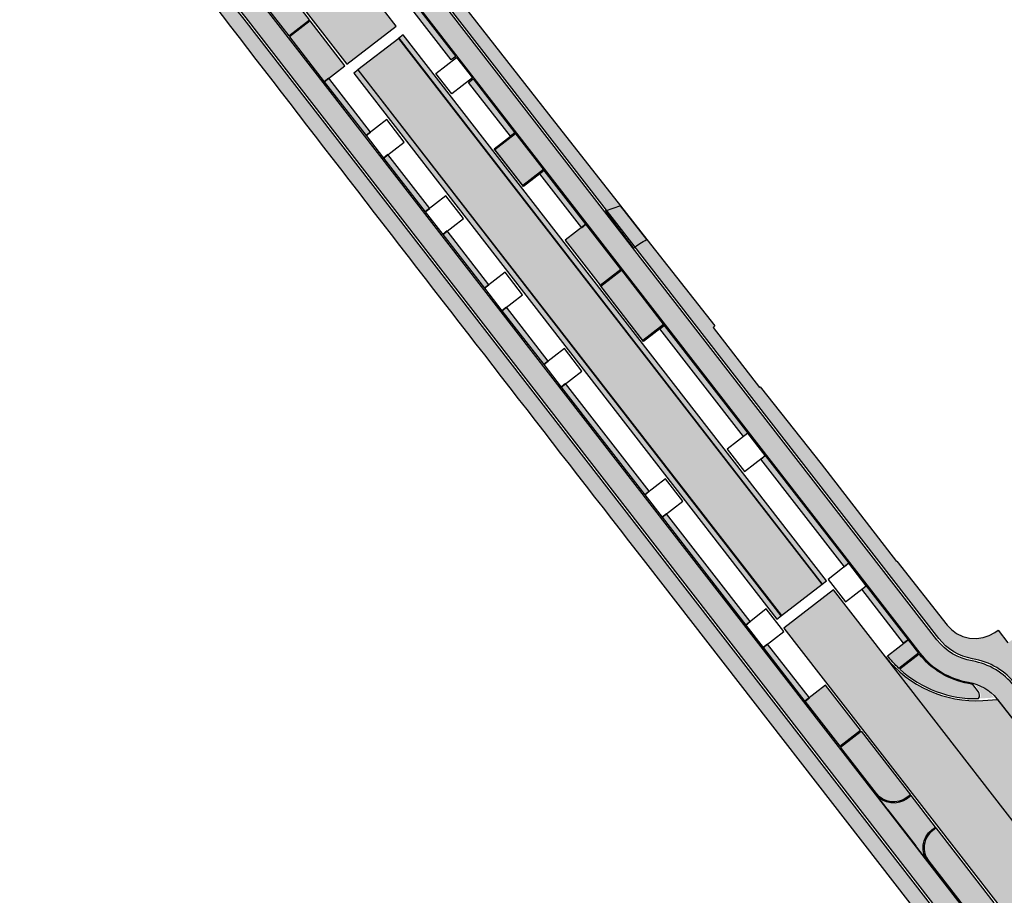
# Model space of a CAD drawing. Header units: metres. Extents: x 197051 to 198393, y 354620 to 355604.
# Tile 10 of 13: x 197073 to 197160, y 355472 to 355549. Entities that reach past the tile are written whole.
import ezdxf

# ---------------------------------------------------------------- set-up
doc = ezdxf.new("R2010")
doc.units = ezdxf.units.M
doc.layers.add('Arcering fietspad', color=12, linetype='Continuous')
doc.layers.add('Arcering groen', color=103, linetype='Continuous')
for name, color, linetype, lineweight, true_color in [('Arcering goot', 7, 'Continuous', 20, 0xb97150), ('Arcering rijbaan', 7, 'Continuous', 20, 0x45291c), ('Arcering voetpad', 7, 'Continuous', 20, 0x71432d)]:
    doc.layers.add(name, color=color, linetype=linetype, lineweight=lineweight, true_color=true_color)
for name, color, linetype, true_color in [('Arcering inrit', 7, 'Continuous', 0xc33c3c), ('Arcering uitstapstrook', 7, 'Continuous', 0x851e1e), ('Arcering verhoging', 7, 'Continuous', 0xff622e)]:
    doc.layers.add(name, color=color, linetype=linetype, true_color=true_color)
doc.layers.add('poly arcering', color=6, linetype='Continuous', plot=False)

msp = doc.modelspace()

# ---------------------------------------------------------------- hatches: boundary and pattern name
at = {"layer": 'Arcering fietspad'}
h = msp.add_hatch(color=256, dxfattribs=at)
h.dxf.hatch_style = 1
edge = h.paths.add_edge_path()
edge.add_line((197225.4221150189, 355399.9143215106), (197232.6990416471, 355390.3713936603))
edge.add_line((197232.6990416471, 355390.3713936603), (197232.9001652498, 355389.9752720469))
edge.add_line((197232.9001652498, 355389.9752720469), (197233.43794976, 355389.272709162))
edge.add_line((197233.43794976, 355389.272709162), (197234.0319999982, 355391.4670000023))
edge.add_line((197234.0319999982, 355391.4670000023), (197222.9424376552, 355405.9553283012))
edge.add_line((197222.9424376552, 355405.9553283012), (197219.6205238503, 355410.091398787))
edge.add_line((197219.6205238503, 355410.091398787), (197167.601863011, 355477.1754770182))
edge.add_arc((197171.5531156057, 355480.2393847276), 4.999992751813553, 174.8959547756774, 217.7909638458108, ccw=False)
edge.add_arc((197160.5967398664, 355481.2179914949), 6.000000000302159, 354.8959874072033, 394.8225158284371)
edge.add_line((197165.5222890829, 355484.6442087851), (197160.842023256, 355490.6027977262))
edge.add_arc((197156.128642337, 355486.8901113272), 5.999999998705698, 38.22717603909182, 80.26214868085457)
edge.add_arc((197157.9891881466, 355497.7316227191), 4.99999999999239, 217.790931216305, 260.26214868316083, ccw=False)
edge.add_line((197154.0379280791, 355494.6677128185), (197094.2772543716, 355571.7358940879))
edge.add_line((197094.2772543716, 355571.7358940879), (197092.6967503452, 355570.5103301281))
edge.add_line((197092.6967503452, 355570.5103301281), (197101.6528378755, 355558.96043729))
edge.add_line((197101.6528378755, 355558.96043729), (197101.7318630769, 355559.0217154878))
edge.add_line((197101.7318630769, 355559.0217154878), (197152.5364492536, 355493.5034270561))
edge.add_arc((197157.9891881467, 355497.7316227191), 6.900000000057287, 217.7909312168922, 260.2621486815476)
edge.add_arc((197156.128642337, 355486.8901113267), 4.099999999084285, 39.09533662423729, 80.26214868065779, ccw=False)
edge.add_line((197159.3106430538, 355489.4756231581), (197164.0212580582, 355483.4724704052))
edge.add_arc((197160.5967398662, 355481.2179914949), 4.100000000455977, -5.10401259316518, 33.35829415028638, ccw=False)
edge.add_arc((197171.553115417, 355480.2393846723), 6.899992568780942, 174.8959631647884, 217.7909554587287)
edge.add_line((197166.1003841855, 355476.0111912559), (197218.21653784, 355408.801487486))
edge.add_line((197218.21653784, 355408.801487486), (197225.4221150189, 355399.9143215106))
h = msp.add_hatch(color=256, dxfattribs=at)
h.dxf.hatch_style = 1
edge = h.paths.add_edge_path()
edge.add_line((197153.2411240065, 355475.1333198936), (197148.6371515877, 355481.0706656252))
edge.add_line((197148.6371515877, 355481.0706656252), (197094.3503982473, 355551.077640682))
edge.add_line((197094.3503982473, 355551.077640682), (197082.5144949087, 355565.7832887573))
edge.add_line((197082.5144949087, 355565.7832887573), (197081.1280521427, 355567.3114078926))
edge.add_line((197081.1280521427, 355567.3114078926), (197080.6351745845, 355567.8571559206))
edge.add_line((197080.6351745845, 355567.8571559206), (197078.819, 355569.656))
edge.add_line((197078.819, 355569.656), (197077.61, 355570.429))
edge.add_line((197077.61, 355570.429), (197076.277, 355571.007))
edge.add_line((197076.277, 355571.007), (197074.7769124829, 355571.3659163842))
edge.add_line((197074.7769124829, 355571.3659163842), (197073.439, 355571.494))
edge.add_line((197073.439, 355571.494), (197073.653, 355568.971))
edge.add_line((197073.653, 355568.971), (197074.6459995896, 355568.8810118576))
edge.add_arc((197074.0142307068, 355561.9095795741), 7.000000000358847, 42.085915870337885, 84.82185524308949, ccw=False)
edge.add_line((197079.2092150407, 355566.6012890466), (197081.0692531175, 355564.5485863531))
edge.add_line((197081.0692531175, 355564.5485863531), (197093.246728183, 355549.402299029))
edge.add_line((197093.246728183, 355549.402299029), (197219.6462289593, 355386.3957759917))
edge.add_arc((197225.177992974, 355390.6852499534), 6.999999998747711, 217.7909322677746, 238.5641394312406)
edge.add_line((197221.5271866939, 355384.7126781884), (197222.2194888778, 355384.2895001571))
edge.add_arc((197219.0902263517, 355379.1701529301), 5.999999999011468, 37.760203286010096, 58.56413942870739, ccw=False)
edge.add_line((197223.8337095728, 355382.8443013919), (197227.975313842, 355377.4973126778))
edge.add_line((197227.975313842, 355377.4973126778), (197228.3595620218, 355377.1337230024))
edge.add_line((197228.3595620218, 355377.1337230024), (197228.7892960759, 355376.5977343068))
edge.add_line((197228.7892960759, 355376.5977343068), (197229.7030316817, 355375.4580714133))
edge.add_line((197229.7030316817, 355375.4580714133), (197230.3174639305, 355377.7291323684))
edge.add_line((197230.3174639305, 355377.7291323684), (197229.7602781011, 355378.4240861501))
edge.add_line((197229.7602781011, 355378.4240861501), (197229.3876656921, 355378.7766656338))
edge.add_line((197229.3876656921, 355378.7766656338), (197225.3358125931, 355384.0077817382))
edge.add_arc((197219.0902263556, 355379.1701529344), 7.899999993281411, 37.7602032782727, 58.56413943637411)
edge.add_line((197223.2104220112, 355385.9106267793), (197222.5181198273, 355386.3338048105))
edge.add_arc((197225.1779929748, 355390.6852499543), 5.099999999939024, 217.7909322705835, 238.5641394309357, ccw=False)
edge.add_line((197221.1477077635, 355387.5600617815), (197153.2411240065, 355475.1333198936))
h = msp.add_hatch(color=256, dxfattribs=at)
h.dxf.hatch_style = 1
edge = h.paths.add_edge_path()
edge.add_line((197153.9034454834, 355478.1937441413), (197151.7585289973, 355480.959857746))
edge.add_line((197151.7585289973, 355480.959857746), (197151.4433915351, 355480.714976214))
edge.add_arc((197150.2202782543, 355482.3129980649), 2.012381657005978, 218.122462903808, 307.43015741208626, ccw=False)
edge.add_line((197148.6371515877, 355481.0706656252), (197153.2411240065, 355475.1333198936))
edge.add_arc((197154.8364072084, 355476.365996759), 2.016040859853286, 128.2747735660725, 217.6932965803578, ccw=False)
edge.add_line((197153.5876040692, 355477.9486879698), (197153.9034454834, 355478.1937441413))
at = {"layer": 'Arcering goot'}
h = msp.add_hatch(color=256, dxfattribs=at)
h.dxf.hatch_style = 1
h.paths.add_polyline_path([(197143.933497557, 355499.5716536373), (197144.3129434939, 355499.8656278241), (197107.0718340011, 355547.8922714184), (197106.6920400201, 355547.598746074)])
h = msp.add_hatch(color=256, dxfattribs=at)
h.dxf.hatch_style = 1
h.paths.add_polyline_path([(197140.3458783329, 355496.789462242), (197103.1047688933, 355544.8161058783), (197102.7249749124, 355544.5225805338), (197139.9664323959, 355496.4954880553)])
at = {"layer": 'Arcering groen'}
h = msp.add_hatch(color=256, dxfattribs=at)
h.dxf.hatch_style = 1
edge = h.paths.add_edge_path()
edge.add_line((197077.6572659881, 355570.5174721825), (197078.872867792, 355569.7402511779))
edge.add_line((197078.872867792, 355569.7402511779), (197080.7093886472, 355567.9241803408))
edge.add_line((197080.7093886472, 355567.9241803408), (197082.5924298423, 355565.8459477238))
edge.add_line((197082.5924298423, 355565.8459477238), (197094.8164509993, 355550.6417665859))
edge.add_line((197094.8164509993, 355550.6417665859), (197097.010514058, 355547.8122728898))
edge.add_line((197097.010514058, 355547.8122728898), (197098.8303568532, 355549.2187528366))
edge.add_line((197098.8303568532, 355549.2187528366), (197097.590951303, 355550.8171071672))
edge.add_line((197097.590951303, 355550.8171071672), (197083.9746630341, 355566.957400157))
edge.add_arc((197060.8172557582, 355547.4213277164), 30.29725463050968, 40.15167804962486, 65.56916707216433)
edge.add_line((197073.3480318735, 355575.0058032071), (197073.390751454, 355574.4914218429))
edge.add_line((197073.390751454, 355574.4914218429), (197073.6328870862, 355571.5758956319))
edge.add_line((197073.6328870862, 355571.5758956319), (197074.7864423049, 355571.465461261))
edge.add_line((197074.7864423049, 355571.465461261), (197076.3450652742, 355571.0899767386))
edge.add_line((197076.3450652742, 355571.0899767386), (197077.6572659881, 355570.5174721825))
h = msp.add_hatch(color=256, dxfattribs=at)
h.dxf.hatch_style = 1
h.paths.add_polyline_path([(197111.7680327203, 355545.9235202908), (197109.9527005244, 355544.5110642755), (197111.3653654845, 355542.6932349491), (197113.1772745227, 355544.1030359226)])
edge = h.paths.add_edge_path()
edge.add_line((197111.7696033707, 355545.9219596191), (197113.1789407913, 355544.1043367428))
edge.add_line((197113.1789407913, 355544.1043367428), (197111.363699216, 355542.6919341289))
edge.add_line((197111.363699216, 355542.6919341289), (197109.9514964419, 355544.5121521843))
edge.add_line((197109.9514964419, 355544.5121521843), (197111.7692368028, 355545.9224323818))
h = msp.add_hatch(color=256, dxfattribs=at)
h.dxf.hatch_style = 1
h.paths.add_polyline_path([(197105.6973599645, 355540.3649922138), (197103.8820277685, 355538.9525361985), (197105.2946927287, 355537.1347068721), (197107.1066017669, 355538.5445078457)])
edge = h.paths.add_edge_path()
edge.add_line((197105.6989306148, 355540.3634315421), (197107.1082680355, 355538.5458086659))
edge.add_line((197107.1082680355, 355538.5458086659), (197105.2930264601, 355537.1334060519))
edge.add_line((197105.2930264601, 355537.1334060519), (197103.880823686, 355538.9536241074))
edge.add_line((197103.880823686, 355538.9536241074), (197105.6985640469, 355540.3639043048))
h = msp.add_hatch(color=256, dxfattribs=at)
h.dxf.hatch_style = 1
h.paths.add_polyline_path([(197117.5956383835, 355534.6467118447), (197115.1506886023, 355537.7998969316), (197116.9682682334, 355539.209295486), (197119.4132180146, 355536.0561103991)])
h = msp.add_hatch(color=256, dxfattribs=at)
h.dxf.hatch_style = 1
h.paths.add_polyline_path([(197110.9059994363, 355533.6478484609), (197109.0906672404, 355532.2353924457), (197110.5033322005, 355530.4175631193), (197112.3152412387, 355531.8273640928)])
edge = h.paths.add_edge_path()
edge.add_line((197110.9075700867, 355533.6462877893), (197112.3169075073, 355531.828664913))
edge.add_line((197112.3169075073, 355531.828664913), (197110.501665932, 355530.4162622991))
edge.add_line((197110.501665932, 355530.4162622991), (197109.0894631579, 355532.2364803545))
edge.add_line((197109.0894631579, 355532.2364803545), (197110.9072035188, 355533.646760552))
h = msp.add_hatch(color=256, dxfattribs=at)
h.dxf.hatch_style = 1
h.paths.add_polyline_path([(197116.114607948, 355526.9307668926), (197114.2992757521, 355525.5183108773), (197115.7119407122, 355523.7004815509), (197117.5238497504, 355525.1102825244)])
edge = h.paths.add_edge_path()
edge.add_line((197116.1161785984, 355526.9292062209), (197117.525516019, 355525.1115833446))
edge.add_line((197117.525516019, 355525.1115833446), (197115.7102744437, 355523.6991807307))
edge.add_line((197115.7102744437, 355523.6991807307), (197114.2980716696, 355525.5193987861))
edge.add_line((197114.2980716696, 355525.5193987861), (197116.1158120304, 355526.9296789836))
h = msp.add_hatch(color=256, dxfattribs=at)
h.dxf.hatch_style = 1
h.paths.add_polyline_path([(197128.1754302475, 355521.002840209), (197124.4600949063, 355525.7945129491), (197126.2776745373, 355527.2039115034), (197129.9907928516, 355522.4150978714)])
h = msp.add_hatch(color=256, dxfattribs=at)
h.dxf.hatch_style = 1
h.paths.add_polyline_path([(197121.3226789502, 355520.2179739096), (197119.5073467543, 355518.8055178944), (197120.9200117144, 355516.987688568), (197122.7319207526, 355518.3974895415)])
edge = h.paths.add_edge_path()
edge.add_line((197121.3242496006, 355520.216413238), (197122.7335870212, 355518.3987903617))
edge.add_line((197122.7335870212, 355518.3987903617), (197120.9183454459, 355516.9863877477))
edge.add_line((197120.9183454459, 355516.9863877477), (197119.5061426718, 355518.8066058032))
edge.add_line((197119.5061426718, 355518.8066058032), (197121.3238830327, 355520.2168860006))
h = msp.add_hatch(color=256, dxfattribs=at)
h.dxf.hatch_style = 1
h.paths.add_polyline_path([(197137.4693376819, 355512.7726808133), (197135.6540054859, 355511.3602247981), (197137.0666704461, 355509.5423954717), (197138.8785794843, 355510.9521964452)])
edge = h.paths.add_edge_path()
edge.add_line((197137.4709083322, 355512.7711201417), (197138.8802457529, 355510.9534972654))
edge.add_line((197138.8802457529, 355510.9534972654), (197137.0650041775, 355509.5410946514))
edge.add_line((197137.0650041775, 355509.5410946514), (197135.6528014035, 355511.3613127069))
edge.add_line((197135.6528014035, 355511.3613127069), (197137.4705417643, 355512.7715929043))
h = msp.add_hatch(color=256, dxfattribs=at)
h.dxf.hatch_style = 1
h.paths.add_polyline_path([(197130.2075141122, 355508.7563625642), (197128.3921819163, 355507.343906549), (197129.8048468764, 355505.5260772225), (197131.6167559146, 355506.9358781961)])
edge = h.paths.add_edge_path()
edge.add_line((197130.2090847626, 355508.7548018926), (197131.6184221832, 355506.9371790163))
edge.add_line((197131.6184221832, 355506.9371790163), (197129.8031806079, 355505.5247764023))
edge.add_line((197129.8031806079, 355505.5247764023), (197128.3909778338, 355507.3449944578))
edge.add_line((197128.3909778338, 355507.3449944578), (197130.2087181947, 355508.7552746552))
h = msp.add_hatch(color=256, dxfattribs=at)
h.dxf.hatch_style = 1
h.paths.add_polyline_path([(197146.3523294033, 355501.3171432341), (197144.5369972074, 355499.9046872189), (197145.9496621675, 355498.0868578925), (197147.7615712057, 355499.496658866)])
edge = h.paths.add_edge_path()
edge.add_line((197146.3539000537, 355501.3155825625), (197147.7632374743, 355499.4979596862))
edge.add_line((197147.7632374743, 355499.4979596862), (197145.947995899, 355498.0855570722))
edge.add_line((197145.947995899, 355498.0855570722), (197144.5357931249, 355499.9057751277))
edge.add_line((197144.5357931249, 355499.9057751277), (197146.3535334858, 355501.3160553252))
h = msp.add_hatch(color=256, dxfattribs=at)
h.dxf.hatch_style = 1
h.paths.add_polyline_path([(197139.0914302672, 355497.2992089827), (197137.2760980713, 355495.8867529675), (197138.6887630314, 355494.0689236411), (197140.5006720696, 355495.4787246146)])
edge = h.paths.add_edge_path()
edge.add_line((197139.0930009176, 355497.2976483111), (197140.5023383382, 355495.4800254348))
edge.add_line((197140.5023383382, 355495.4800254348), (197138.6870967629, 355494.0676228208))
edge.add_line((197138.6870967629, 355494.0676228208), (197137.2748939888, 355495.8878408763))
edge.add_line((197137.2748939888, 355495.8878408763), (197139.0926343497, 355497.2981210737))
h = msp.add_hatch(color=256, dxfattribs=at)
h.dxf.hatch_style = 1
h.paths.add_polyline_path([(197152.4810863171, 355493.4118062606), (197150.7708898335, 355492.0857313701, 0.1958110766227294), (197157.6959386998, 355489.4976408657, 0.3353081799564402), (197157.6885051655, 355490.1004333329), (197157.1868826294, 355490.7475881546, 0.02445240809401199), (197156.8052044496, 355490.8324791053, -0.186044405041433)])
h = msp.add_hatch(color=256, dxfattribs=at)
h.dxf.hatch_style = 1
edge = h.paths.add_edge_path()
edge.add_line((197151.698349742, 355481.0394669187), (197151.3820747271, 355480.7939714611))
edge.add_arc((197150.217851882, 355482.2938550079), 1.898700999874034, 217.8496611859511, 307.81892993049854, ccw=False)
edge.add_line((197148.7185929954, 355481.1288278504), (197145.5498262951, 355485.2153071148))
edge.add_line((197145.5498262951, 355485.2153071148), (197147.3650815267, 355486.6277032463))
edge.add_line((197147.3650815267, 355486.6277032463), (197151.698349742, 355481.0394669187))
h = msp.add_hatch(color=256, dxfattribs=at)
h.dxf.hatch_style = 1
edge = h.paths.add_edge_path()
edge.add_line((197153.965662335, 355478.1155096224), (197153.6489145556, 355477.8696878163))
edge.add_arc((197154.8137345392, 355476.3687870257), 1.89987072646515, 127.8143450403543, 218.153725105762)
edge.add_line((197153.3197596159, 355475.1950972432), (197157.2658360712, 355470.1061833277))
edge.add_line((197157.2658360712, 355470.1061833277), (197159.0856939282, 355471.5126469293))
edge.add_line((197159.0856939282, 355471.5126469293), (197153.965662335, 355478.1155096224))
at = {"layer": 'Arcering inrit'}
h = msp.add_hatch(color=256, dxfattribs=at)
h.dxf.hatch_style = 1
h.paths.add_polyline_path([(197098.8905034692, 355549.141186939), (197097.0712039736, 355547.7340063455), (197100.1386553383, 355543.7781791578), (197101.9544094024, 355545.1899319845)])
h = msp.add_hatch(color=256, dxfattribs=at)
h.dxf.hatch_style = 1
h.paths.add_polyline_path([(197123.1514947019, 355531.2345659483), (197121.3349190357, 355529.8247824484), (197124.3987952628, 355525.8735658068), (197126.2153290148, 355527.2835380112)])
h = msp.add_hatch(color=256, dxfattribs=at)
h.dxf.hatch_style = 1
h.paths.add_polyline_path([(197144.2362431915, 355490.6625423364), (197142.4187226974, 355489.2532266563), (197145.4854560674, 355485.2983254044), (197147.3026438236, 355486.7082293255)])
at = {"layer": 'Arcering rijbaan'}
h = msp.add_hatch(color=256, dxfattribs=at)
h.dxf.hatch_style = 1
h.paths.add_polyline_path([(197143.9339017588, 355499.5706174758), (197106.693348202, 355547.594652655), (197103.1011301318, 355544.8183921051), (197140.3449756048, 355496.7901116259)])
at = {"layer": 'Arcering uitstapstrook'}
h = msp.add_hatch(color=256, dxfattribs=at)
h.dxf.hatch_style = 1
h.paths.add_polyline_path([(197111.3056180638, 355545.6961291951), (197107.6300585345, 355550.4396109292), (197108.0251845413, 355550.7460019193), (197111.7007440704, 355546.0025201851)])
h = msp.add_hatch(color=256, dxfattribs=at)
h.dxf.hatch_style = 1
h.paths.add_polyline_path([(197100.5319378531, 355544.0869475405), (197100.1368118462, 355543.7805565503), (197103.8125918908, 355539.033492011), (197104.2104666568, 355539.3430665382)])
h = msp.add_hatch(color=256, dxfattribs=at)
h.dxf.hatch_style = 1
h.paths.add_polyline_path([(197116.5118621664, 355538.9818912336), (197112.8352473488, 355543.7234630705), (197113.23039045, 355544.029867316), (197116.9070823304, 355539.2883552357)])
h = msp.add_hatch(color=256, dxfattribs=at)
h.dxf.hatch_style = 1
h.paths.add_polyline_path([(197105.7406045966, 355537.3697797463), (197105.351072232, 355537.0629264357), (197109.0244908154, 355532.3188843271), (197109.4196168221, 355532.6252753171)])
h = msp.add_hatch(color=256, dxfattribs=at)
h.dxf.hatch_style = 1
h.paths.add_polyline_path([(197119.4740298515, 355535.9742781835), (197119.0779451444, 355535.6671437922), (197122.7574658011, 355530.9289001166), (197123.1504171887, 355531.2336029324)])
h = msp.add_hatch(color=256, dxfattribs=at)
h.dxf.hatch_style = 1
h.paths.add_polyline_path([(197110.9492227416, 355530.6526746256), (197110.554096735, 355530.3462836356), (197114.2409085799, 355525.6078789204), (197114.6282098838, 355525.9082024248)])
h = msp.add_hatch(color=256, dxfattribs=at)
h.dxf.hatch_style = 1
h.paths.add_polyline_path([(197116.1578515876, 355523.935552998), (197115.7627268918, 355523.6291630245), (197119.4394184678, 355518.8876513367), (197119.8345443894, 355519.1940424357)])
h = msp.add_hatch(color=256, dxfattribs=at)
h.dxf.hatch_style = 1
h.paths.add_polyline_path([(197137.0071435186, 355512.5507726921), (197129.654764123, 355522.0328197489), (197130.0494081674, 355522.3398322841), (197137.4057348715, 355512.8533311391)])
h = msp.add_hatch(color=256, dxfattribs=at)
h.dxf.hatch_style = 1
h.paths.add_polyline_path([(197121.3664992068, 355517.2184071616), (197120.9713758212, 355516.9120182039), (197128.3247592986, 355507.4289944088), (197128.7198852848, 355507.7353854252)])
h = msp.add_hatch(color=256, dxfattribs=at)
h.dxf.hatch_style = 1
h.paths.add_polyline_path([(197145.8938049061, 355501.0907308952), (197138.5403974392, 355510.5737856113), (197138.9374066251, 355510.8777475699), (197146.288408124, 355501.3975466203)])
h = msp.add_hatch(color=256, dxfattribs=at)
h.dxf.hatch_style = 1
h.paths.add_polyline_path([(197130.2518202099, 355505.7597812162), (197129.8567372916, 355505.4533866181), (197137.2101031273, 355495.9703855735), (197137.6050498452, 355496.2766375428)])
h = msp.add_hatch(color=256, dxfattribs=at)
h.dxf.hatch_style = 1
h.paths.add_polyline_path([(197151.1042118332, 355494.371159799), (197147.4283739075, 355499.1117297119), (197147.822583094, 355499.4193030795), (197151.5005243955, 355494.6761795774)])
h = msp.add_hatch(color=256, dxfattribs=at)
h.dxf.hatch_style = 1
h.paths.add_polyline_path([(197139.1407592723, 355494.2964839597), (197138.7440073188, 355493.9921898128), (197142.4197412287, 355489.252017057), (197142.8129347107, 355489.5609002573)])
at = {"layer": 'Arcering verhoging'}
h = msp.add_hatch(color=256, dxfattribs=at)
h.dxf.hatch_style = 1
h.paths.add_polyline_path([(197098.3298103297, 355550.1906448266), (197102.1086252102, 355545.3150271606), (197106.4602891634, 355548.6785216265), (197101.9064988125, 355554.5535582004), (197097.5546406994, 355551.1903141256)])
h = msp.add_hatch(color=256, dxfattribs=at)
h.dxf.hatch_style = 1
h.paths.add_polyline_path([(197168.3214652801, 355468.9038041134), (197165.1954859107, 355472.9352158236), (197149.508263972, 355493.1656715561), (197144.9256629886, 355499.0754563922), (197140.5745193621, 355495.698921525), (197163.9751509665, 355465.5335589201)])
h = msp.add_hatch(color=256, dxfattribs=at)
h.dxf.hatch_style = 1
edge = h.paths.add_edge_path()
edge.add_line((197158.0628526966, 355489.3147736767), (197159.3704556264, 355489.4002202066))
edge.add_line((197159.3704556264, 355489.4002202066), (197164.0212580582, 355483.4724704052))
edge.add_line((197164.0212580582, 355483.4724704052), (197163.5985685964, 355482.1872456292))
edge.add_arc((197173.0980060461, 355479.0630356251), 10.00000000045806, 161.7948080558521, 217.790931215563)
edge.add_line((197165.1954859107, 355472.9352158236), (197149.5082639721, 355493.1656715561))
edge.add_arc((197157.5375841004, 355499.5751715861), 10.27383435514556, 218.5990323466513, 272.930629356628)
at = {"layer": 'Arcering voetpad'}
h = msp.add_hatch(color=256, dxfattribs=at)
h.dxf.hatch_style = 1
edge = h.paths.add_edge_path()
edge.add_line((197094.702743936, 355571.5135572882), (197095.445, 355572.0730000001))
edge.add_line((197095.445, 355572.0730000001), (197095.6359999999, 355572.0570000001))
edge.add_line((197095.6359999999, 355572.0570000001), (197105.8959999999, 355558.7310000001))
edge.add_line((197105.8959999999, 355558.7310000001), (197105.8939999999, 355558.5920000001))
edge.add_line((197105.8939999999, 355558.5920000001), (197106.2069999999, 355558.2590000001))
edge.add_line((197106.2069999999, 355558.2590000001), (197106.342, 355558.306))
edge.add_line((197106.342, 355558.306), (197110.368, 355553.1060000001))
edge.add_line((197110.368, 355553.1060000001), (197119.876, 355540.9100000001))
edge.add_line((197119.876, 355540.9100000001), (197126.1858440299, 355532.8560595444))
edge.add_line((197126.1858440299, 355532.8560595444), (197128.5081687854, 355529.8915809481))
edge.add_line((197128.5081687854, 355529.8915809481), (197134.502, 355522.2990000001))
edge.add_line((197134.502, 355522.2990000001), (197134.362, 355522.152))
edge.add_line((197134.362, 355522.152), (197138.4149999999, 355516.882))
edge.add_line((197138.4149999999, 355516.882), (197138.4786956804, 355516.9307861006))
edge.add_line((197138.4786956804, 355516.9307861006), (197143.843, 355510.1550000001))
edge.add_line((197143.843, 355510.1550000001), (197150.4819999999, 355501.5590000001))
edge.add_line((197150.4819999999, 355501.5590000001), (197150.5189999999, 355501.5820000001))
edge.add_line((197150.5189999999, 355501.5820000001), (197154.932, 355495.9650000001))
edge.add_line((197154.932, 355495.9650000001), (197155.3059999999, 355495.567))
edge.add_line((197155.3059999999, 355495.567), (197155.7699999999, 355495.224))
edge.add_line((197155.7699999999, 355495.224), (197156.3099999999, 355494.9660000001))
edge.add_line((197156.3099999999, 355494.9660000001), (197156.9, 355494.8130000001))
edge.add_line((197156.9, 355494.8130000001), (197157.5089999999, 355494.778))
edge.add_line((197157.5089999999, 355494.778), (197158.1009999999, 355494.861))
edge.add_line((197158.1009999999, 355494.861), (197158.6469999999, 355495.045))
edge.add_line((197158.6469999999, 355495.045), (197159.1249999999, 355495.311))
edge.add_line((197159.1249999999, 355495.311), (197159.4144720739, 355495.5066110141))
edge.add_line((197159.4144720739, 355495.5066110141), (197160.288, 355494.413))
edge.add_line((197160.288, 355494.413), (197160.639, 355494.649))
edge.add_line((197160.639, 355494.649), (197169.4157884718, 355501.3673967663))
edge.add_line((197169.4157884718, 355501.3673967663), (197169.7905212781, 355500.8778528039))
edge.add_arc((197183.4043690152, 355486.226465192), 20.00000022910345, 132.897771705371, 142.3544118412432)
edge.add_line((197167.5682903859, 355498.4419726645), (197161.3684014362, 355493.6961235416))
edge.add_line((197161.3684014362, 355493.6961235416), (197163.0539614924, 355491.5037977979))
edge.add_arc((197160.3703172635, 355493.3393347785), 3.251329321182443, 303.4575666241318, 325.6289727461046, ccw=False)
edge.add_arc((197161.6276999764, 355491.2214350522), 0.8000000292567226, 218.2140707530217, 311.98393130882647, ccw=False)
edge.add_arc((197156.1286423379, 355486.8901113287), 6.19999999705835, 38.22717603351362, 80.26214868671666)
edge.add_arc((197157.9891881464, 355497.7316227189), 4.799999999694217, 217.7909312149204, 260.2621486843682, ccw=False)
edge.add_line((197154.1959784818, 355494.7902692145), (197094.702743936, 355571.5135572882))
h = msp.add_hatch(color=256, dxfattribs=at)
h.dxf.hatch_style = 1
edge = h.paths.add_edge_path()
edge.add_line((197073.6496288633, 355568.7453561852), (197074.077, 355565.813))
edge.add_line((197074.077, 355565.813), (197075.135, 355565.836))
edge.add_line((197075.135, 355565.836), (197076.207, 355565.714))
edge.add_line((197076.207, 355565.714), (197077.261, 355565.445))
edge.add_line((197077.261, 355565.445), (197078.269, 355565.033))
edge.add_line((197078.269, 355565.033), (197079.202, 355564.4920000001))
edge.add_line((197079.202, 355564.4920000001), (197080.038, 355563.843))
edge.add_line((197080.038, 355563.843), (197080.761, 355563.1090000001))
edge.add_arc((207539.4537415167, 363595.7504051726), 13187.40239037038, 217.5255216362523, 217.8640173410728)
edge.add_line((197128.399, 355501.461), (197154.281, 355468.077))
edge.add_line((197154.281, 355468.077), (197154.165, 355468.022))
edge.add_line((197154.165, 355468.022), (197157.98, 355463.235))
edge.add_line((197157.98, 355463.235), (197179.323, 355435.874))
edge.add_line((197179.323, 355435.874), (197188.673, 355424.168))
edge.add_line((197188.673, 355424.168), (197195.796, 355414.888))
edge.add_line((197195.796, 355414.888), (197209.434, 355397.17))
edge.add_line((197209.434, 355397.17), (197209.3367738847, 355397.0941344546))
edge.add_line((197209.3367738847, 355397.0941344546), (197217.479, 355386.593))
edge.add_line((197217.479, 355386.593), (197218.6164787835, 355387.397375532))
edge.add_line((197218.6164787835, 355387.397375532), (197093.0897559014, 355549.2783522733))
edge.add_line((197093.0897559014, 355549.2783522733), (197080.9171224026, 355564.418617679))
edge.add_line((197080.9171224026, 355564.418617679), (197079.0607869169, 355566.4672402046))
edge.add_arc((197074.0135035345, 355561.908124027), 6.80151526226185, 42.09090991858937, 84.81686119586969)
edge.add_line((197074.6279490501, 355568.681828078), (197073.6496288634, 355568.7453561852))
h = msp.add_hatch(color=256, dxfattribs=at)
h.dxf.hatch_style = 1
edge = h.paths.add_edge_path()
edge.add_line((197151.5005244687, 355494.6761796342), (197152.419697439, 355493.490801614))
edge.add_line((197152.419697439, 355493.490801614), (197150.6974014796, 355492.1541290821))
edge.add_arc((197157.4264864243, 355499.3089520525), 9.822019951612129, 217.9536545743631, 226.7563751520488, ccw=False)
edge.add_line((197149.6817402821, 355493.2681753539), (197151.5005244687, 355494.6761796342))
h = msp.add_hatch(color=256, dxfattribs=at)
h.dxf.hatch_style = 1
edge = h.paths.add_edge_path()
edge.add_arc((197156.128642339, 355486.8901113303), 3.999999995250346, 42.29951746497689, 72.2013716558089)
edge.add_line((197157.3513323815, 355490.698658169), (197157.7675434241, 355490.1616946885))
edge.add_arc((197157.2933227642, 355489.7941168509), 0.5999989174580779, -29.14229062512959, 37.779973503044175, ccw=False)
edge.add_line((197157.8173696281, 355489.501929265), (197159.0871893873, 355489.5821364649))

# ---------------------------------------------------------------- linework, layer by layer
at = {"layer": 'poly arcering', "flags": 128}
for points in [[(197077.6572659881, 355570.5174721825), (197078.872867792, 355569.7402511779), (197080.7093886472, 355567.9241803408), (197082.5924298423, 355565.8459477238), (197094.8164509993, 355550.6417665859), (197097.010514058, 355547.8122728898), (197098.8303568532, 355549.2187528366), (197097.590951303, 355550.8171071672), (197083.9746630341, 355566.957400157, 0.1113616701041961), (197073.3480318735, 355575.0058032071), (197073.390751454, 355574.4914218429), (197073.6328870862, 355571.5758956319), (197074.7864423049, 355571.465461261), (197076.3450652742, 355571.0899767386)], [(197151.5005244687, 355494.6761796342), (197152.419697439, 355493.490801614), (197150.6974014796, 355492.1541290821, -0.03842801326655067), (197149.6817402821, 355493.2681753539)], [(197151.698349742, 355481.0394669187), (197151.3820747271, 355480.7939714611, -0.4140564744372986), (197148.7185929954, 355481.1288278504), (197145.5498262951, 355485.2153071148), (197147.3650815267, 355486.6277032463)], [(197153.9034454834, 355478.1937441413), (197151.7585289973, 355480.959857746), (197151.4433915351, 355480.714976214, -0.4106789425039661), (197148.6371515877, 355481.0706656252), (197153.2411240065, 355475.1333198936, -0.4112441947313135), (197153.5876040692, 355477.9486879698)], [(197153.965662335, 355478.1155096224), (197153.6489145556, 355477.8696878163, 0.4159495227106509), (197153.3197596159, 355475.1950972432), (197157.2658360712, 355470.1061833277), (197159.0856939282, 355471.5126469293), (197153.965662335, 355478.1155096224)]]:
    msp.add_lwpolyline(points, format="xyb", close=True, dxfattribs=at)
for points in [[(197219.6205238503, 355410.091398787), (197167.601863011, 355477.1754770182, -0.1893813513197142), (197166.5729488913, 355480.6842071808, 0.1759964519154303), (197165.5222890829, 355484.6442087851), (197160.842023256, 355490.6027977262, 0.1854968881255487), (197157.1434855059, 355492.8036629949, -0.1874665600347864), (197154.0379280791, 355494.6677128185), (197094.2772543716, 355571.7358940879), (197092.6967503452, 355570.5103301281), (197101.6528378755, 355558.96043729), (197101.7318630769, 355559.0217154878), (197152.5364492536, 355493.5034270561, 0.1874665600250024), (197156.8221185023, 355490.9310382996, -0.1815812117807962), (197159.3106430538, 355489.4756231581), (197164.0212580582, 355483.4724704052, -0.1694169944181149), (197164.6804827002, 355480.8532388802, 0.1893812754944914), (197166.1003841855, 355476.0111912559), (197218.21653784, 355408.801487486)], [(197221.1477077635, 355387.5600617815), (197153.2411240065, 355475.1333198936), (197148.6371515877, 355481.0706656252), (197094.3503982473, 355551.077640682), (197082.5144949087, 355565.7832887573), (197081.1280521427, 355567.3114078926), (197080.6351745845, 355567.8571559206), (197078.819, 355569.656), (197077.61, 355570.429), (197076.277, 355571.007), (197074.7769124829, 355571.3659163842), (197073.439, 355571.494), (197073.653, 355568.971), (197074.6459995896, 355568.8810118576, -0.1886624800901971), (197079.2092150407, 355566.6012890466), (197081.0692531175, 355564.5485863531), (197093.246728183, 355549.402299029), (197219.6462289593, 355386.3957759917, 0.09088925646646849)], [(197160.9991359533, 355490.7265539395, 0.1854968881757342), (197157.1773136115, 355493.0007813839, -0.1874665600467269), (197154.1959784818, 355494.7902692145), (197094.702743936, 355571.5135572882)], [(197073.6496288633, 355568.7453561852), (197074.077, 355565.813), (197075.135, 355565.836), (197076.207, 355565.714), (197077.261, 355565.445), (197078.269, 355565.033), (197079.202, 355564.4920000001), (197080.038, 355563.843), (197080.761, 355563.1090000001, 0.001476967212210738), (197128.399, 355501.461), (197154.281, 355468.077)], [(197218.6164787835, 355387.397375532), (197093.0897559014, 355549.2783522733), (197080.9171224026, 355564.418617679), (197079.0607869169, 355566.4672402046, 0.1886173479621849), (197074.6279490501, 355568.681828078), (197073.6496288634, 355568.7453561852)], [(197126.193340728, 355532.8586508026), (197124.8375, 355532.39), (197127.3526982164, 355529.145337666, -0.05096492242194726), (197128.5083546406, 355529.8917129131), (197126.193340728, 355532.8586508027)], [(197158.0628526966, 355489.3147736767), (197159.3704556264, 355489.4002202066), (197164.0212580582, 355483.4724704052), (197163.5985685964, 355482.1872456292, 0.249310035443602), (197165.1954859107, 355472.9352158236), (197149.5082639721, 355493.1656715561, 0.2416095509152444), (197158.0628526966, 355489.3147736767)]]:
    msp.add_lwpolyline(points, format="xyb", dxfattribs=at)
for points in [[(197098.3298103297, 355550.1906448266), (197102.1086252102, 355545.3150271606), (197106.4602891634, 355548.6785216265), (197101.9064988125, 355554.5535582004), (197097.5546406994, 355551.1903141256)], [(197111.3056180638, 355545.6961291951), (197107.6300585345, 355550.4396109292), (197108.0251845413, 355550.7460019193), (197111.7007440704, 355546.0025201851)], [(197098.8905034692, 355549.141186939), (197097.0712039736, 355547.7340063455), (197100.1386553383, 355543.7781791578), (197101.9544094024, 355545.1899319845)], [(197143.9373798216, 355499.5733145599), (197106.693348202, 355547.594652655), (197103.1011301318, 355544.8183921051), (197140.3484536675, 355496.79280871)], [(197144.3129434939, 355499.8656278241), (197107.0718340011, 355547.8922714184), (197106.6920400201, 355547.598746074), (197143.933497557, 355499.5716536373)], [(197109.9444427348, 355544.5140963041), (197111.7615503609, 355545.9231288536), (197113.1690933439, 355544.1089169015), (197111.3515137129, 355542.6995183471)], [(197140.3458783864, 355496.7894622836), (197103.1047688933, 355544.8161058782), (197102.7249749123, 355544.5225805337), (197139.9664324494, 355496.4954880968)], [(197100.5319378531, 355544.0869475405), (197100.1368118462, 355543.7805565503), (197103.8125918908, 355539.033492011), (197104.2104666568, 355539.3430665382)], [(197116.5118621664, 355538.9818912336), (197112.8352473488, 355543.7234630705), (197113.23039045, 355544.029867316), (197116.9070823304, 355539.2883552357)], [(197105.631101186, 355540.4484200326), (197103.81576899, 355539.0359640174), (197105.351072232, 355537.0629264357), (197107.1629812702, 355538.4727274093)], [(197105.7406045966, 355537.3697797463), (197105.351072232, 355537.0629264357), (197109.0244908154, 355532.3188843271), (197109.4196168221, 355532.6252753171)], [(197110.8365017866, 355533.728747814), (197109.0212424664, 355532.3163568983), (197110.5564297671, 355530.3432749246), (197112.3716763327, 355531.755682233)], [(197123.1514947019, 355531.2345659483), (197121.3349190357, 355529.8247824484), (197124.3987952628, 355525.8735658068), (197126.2153290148, 355527.2835380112)], [(197110.9492227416, 355530.6526746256), (197110.554096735, 355530.3462836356), (197114.2409085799, 355525.6078789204), (197114.6282098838, 355525.9082024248)], [(197116.0483682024, 355527.0141700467), (197114.2330999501, 355525.601790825), (197115.7627268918, 355523.6291630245), (197117.5803062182, 355525.0385619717)], [(197128.2340455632, 355520.9275746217), (197124.398187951, 355525.8743490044), (197126.215767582, 355527.2837475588), (197130.0494081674, 355522.3398322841)], [(197128.1754302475, 355521.002840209), (197124.4600949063, 355525.7945129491), (197126.2776745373, 355527.2039115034), (197129.9907928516, 355522.4150978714)], [(197116.1578515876, 355523.935552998), (197115.7627268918, 355523.6291630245), (197119.4394184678, 355518.8876513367), (197119.8345443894, 355519.1940424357)], [(197137.0071435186, 355512.5507726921), (197129.654764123, 355522.0328197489), (197130.0494081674, 355522.3398322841), (197137.4057348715, 355512.8533311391)], [(197121.2569980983, 355520.2970498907), (197119.4418300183, 355518.8845413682), (197120.9713757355, 355516.9120183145), (197122.7889407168, 355518.3213296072)], [(197121.3664992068, 355517.2184071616), (197120.9713758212, 355516.9120182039), (197128.3247592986, 355507.4289944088), (197128.7198852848, 355507.7353854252)], [(197137.4057348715, 355512.8533311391), (197135.5830345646, 355511.449899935), (197137.1175566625, 355509.4712773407), (197138.9351272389, 355510.8806875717)], [(197145.8938049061, 355501.0907308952), (197138.5403974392, 355510.5737856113), (197138.9374066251, 355510.8777475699), (197146.288408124, 355501.3975466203)], [(197130.1423402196, 355508.8383940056), (197128.3247592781, 355507.4289944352), (197129.8567383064, 355505.4533874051), (197131.6742609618, 355506.8627417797)], [(197130.2518202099, 355505.7597812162), (197129.8567372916, 355505.4533866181), (197137.2101031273, 355495.9703855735), (197137.6050498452, 355496.2766375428)], [(197146.288408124, 355501.3975466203), (197144.4709758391, 355499.9882993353), (197146.0049805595, 355498.0099340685), (197147.822583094, 355499.4193030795)], [(197151.1042118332, 355494.371159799), (197147.4283739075, 355499.1117297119), (197147.822583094, 355499.4193030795), (197151.5005243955, 355494.6761795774)], [(197139.0275150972, 355497.3796171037), (197137.2101031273, 355495.9703855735), (197138.7440307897, 355493.9921595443), (197140.5594358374, 355495.4039648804)], [(197139.1407592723, 355494.2964839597), (197138.7440073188, 355493.9921898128), (197142.4197412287, 355489.252017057), (197142.8129347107, 355489.5609002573)], [(197144.2362431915, 355490.6625423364), (197142.4187226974, 355489.2532266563), (197145.4854560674, 355485.2983254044), (197147.3026438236, 355486.7082293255)]]:
    msp.add_lwpolyline(points, close=True, dxfattribs=at)
for points in [[(197110.368, 355553.1060000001), (197119.876, 355540.9100000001), (197126.1858440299, 355532.8560595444), (197128.5081687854, 355529.8915809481), (197134.502, 355522.2990000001), (197134.362, 355522.152), (197138.4149999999, 355516.882), (197138.4786956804, 355516.9307861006), (197143.843, 355510.1550000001), (197150.4819999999, 355501.5590000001), (197150.5189999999, 355501.5820000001), (197154.932, 355495.9650000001), (197155.3059999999, 355495.567), (197155.7699999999, 355495.224), (197156.3099999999, 355494.9660000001), (197156.9, 355494.8130000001), (197157.5089999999, 355494.778), (197158.1009999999, 355494.861), (197158.6469999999, 355495.045), (197159.1249999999, 355495.311), (197159.4144720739, 355495.5066110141), (197160.288, 355494.413)], [(197167.5847900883, 355469.8539365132), (197165.1954859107, 355472.9352158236), (197149.508263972, 355493.1656715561), (197149.508263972, 355493.1656715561), (197144.9256629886, 355499.0754563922), (197140.5745193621, 355495.698921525), (197163.975202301, 355465.5335987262), (197168.3215166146, 355468.9038439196)], [(197149.7143503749, 355479.6925086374), (197152.1698799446, 355476.5287910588)]]:
    msp.add_lwpolyline(points, dxfattribs=at)
at = {"layer": 'poly arcering', "elevation": 25.72, "flags": 128}
for points in [[(197117.6582450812, 355534.566271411), (197115.0895026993, 355537.8789566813), (197116.9070823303, 355539.2883552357), (197119.4758247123, 355535.9756699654)], [(197117.5956383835, 355534.6467118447), (197115.1506886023, 355537.7998969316), (197116.9682682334, 355539.209295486), (197119.4132180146, 355536.0561103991)], [(197119.4740298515, 355535.9742781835), (197119.0779451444, 355535.6671437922), (197122.7574658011, 355530.9289001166), (197123.1504171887, 355531.2336029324)]]:
    msp.add_lwpolyline(points, close=True, dxfattribs=at)
at = {"layer": 'poly arcering'}
for points in [[(197110.8365017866, 355533.728747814), (197109.0212424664, 355532.3163568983), (197110.5564297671, 355530.3432749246), (197112.3716763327, 355531.755682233)], [(197128.2340455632, 355520.9275746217), (197124.398187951, 355525.8743490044), (197126.215767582, 355527.2837475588), (197130.0494081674, 355522.3398322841)]]:
    msp.add_lwpolyline(points, close=True, dxfattribs=at)
msp.add_lwpolyline([(197157.6959386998, 355489.4976408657, 0.3353081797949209), (197157.6885051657, 355490.1004333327), (197157.1868826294, 355490.7475881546, 0.02445240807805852), (197156.8052044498, 355490.8324791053, -0.1860444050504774), (197152.4810863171, 355493.4118062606), (197152.4810863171, 355493.4118062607), (197150.7708898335, 355492.0857313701, 0.1958110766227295), (197157.6959386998, 355489.4976408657, 0.3353081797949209)], format="xyb", close=True, dxfattribs=at)

doc.saveas('drawing.dxf')
